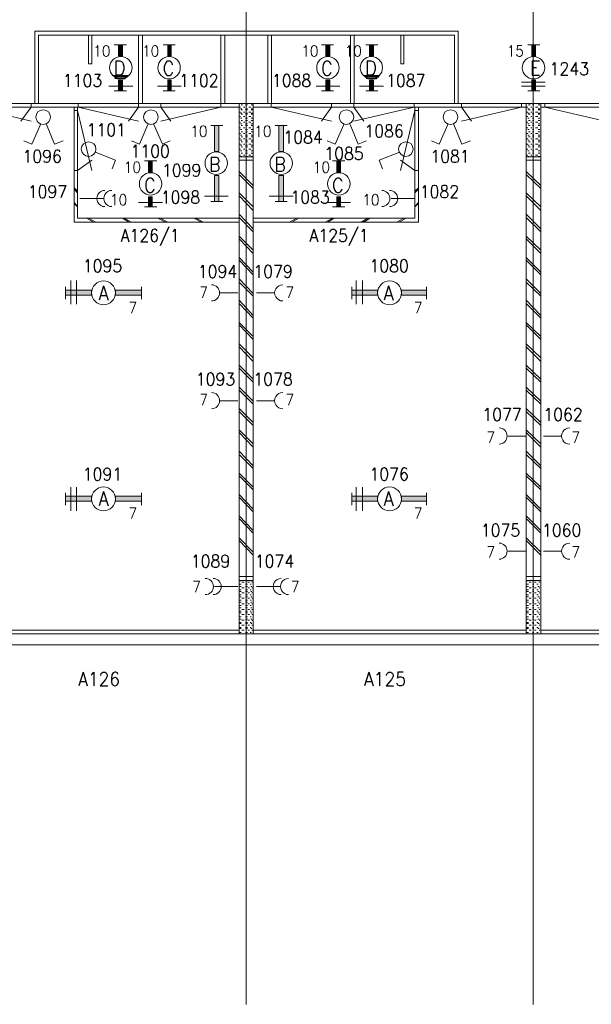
# Model space of a CAD drawing. Header units: metres. Extents: x -120 to -9, y 63 to 139.
# Tile 14 of 44: x -75 to -67, y 94 to 107. Entities that reach past the tile are written whole.
import ezdxf
from ezdxf.enums import TextEntityAlignment as Align

# ---------------------------------------------------------------- set-up
doc = ezdxf.new("R2010")
doc.units = ezdxf.units.M
doc.header["$MEASUREMENT"] = 0
doc.layers.add('Level 1', color=1, linetype='Continuous', lineweight=0)
doc.styles.add('Style-STANDARD', font='STANDARD.shx')

# ---------------------------------------------------------------- blocks, each defined once
blk = doc.blocks.new('FCAD19')
at = {"layer": 'Level 1', "color": 1, "linetype": 'Continuous', "lineweight": 0}
blk.add_circle((0, 0), 1, dxfattribs=at)
blk = doc.blocks.new('FCAD20')
at = {"layer": 'Level 1', "color": 1, "linetype": 'Continuous', "lineweight": 0}
blk.add_circle((0, 0), 1, dxfattribs=at)
blk = doc.blocks.new('FCAD21')
at = {"layer": 'Level 1', "color": 1, "linetype": 'Continuous', "lineweight": 0}
blk.add_circle((0, 0), 1, dxfattribs=at)
blk = doc.blocks.new('FCAD22')
at = {"layer": 'Level 1', "color": 1, "linetype": 'Continuous', "lineweight": 0}
blk.add_circle((0, 0), 1, dxfattribs=at)

msp = doc.modelspace()

# ---------------------------------------------------------------- linework, layer by layer
at = {"layer": 'Level 1', "color": 11, "linetype": 'Continuous', "lineweight": 0}
for p, q in [((-71.784, 120.383), (-71.784, 93.672)), ((-67.788, 120.383), (-67.788, 93.672)), ((-113.636, 106.204), (-14.097, 106.204)), ((-113.636, 98.672), (-14.097, 98.672))]:
    msp.add_line(p, q, dxfattribs=at)
at = {"layer": 'Level 1', "color": 1, "linetype": 'Continuous', "lineweight": 0}
for p, q in [((-74.729, 106.204), (-74.729, 107.212)), ((-74.729, 107.212), (-68.835, 107.212)), ((-74.679, 106.204), (-74.679, 107.157)), ((-74.679, 107.157), (-68.886, 107.157)), ((-73.983, 107.157), (-73.983, 106.758)), ((-73.933, 106.758), (-73.933, 107.157)), ((-73.284, 106.204), (-73.284, 107.157)), ((-73.229, 106.204), (-73.229, 107.157)), ((-72.136, 106.204), (-72.136, 107.157)), ((-72.081, 106.204), (-72.081, 107.157)), ((-71.483, 106.204), (-71.483, 107.157)), ((-71.433, 106.204), (-71.433, 107.157)), ((-70.331, 106.204), (-70.331, 107.157)), ((-70.28, 106.204), (-70.28, 107.157)), ((-69.632, 106.758), (-69.632, 107.157)), ((-69.589, 107.157), (-69.589, 106.758)), ((-68.886, 106.204), (-68.886, 107.157)), ((-68.835, 106.204), (-68.835, 107.212)), ((-73.452, 107.024), (-73.624, 107.024)), ((-72.772, 107.024), (-72.94, 107.024)), ((-70.569, 107.024), (-70.737, 107.024)), ((-69.952, 107.024), (-70.12, 107.024)), ((-67.862, 107.024), (-67.698, 107.024)), ((-73.983, 106.758), (-73.933, 106.758)), ((-69.589, 106.758), (-69.632, 106.758)), ((-73.421, 106.594), (-73.651, 106.594)), ((-73.433, 106.587), (-73.632, 106.587)), ((-69.925, 106.594), (-70.151, 106.594)), ((-69.933, 106.587), (-70.132, 106.587)), ((-73.362, 106.446), (-73.698, 106.446)), ((-73.44, 106.571), (-73.624, 106.571)), ((-73.464, 106.555), (-73.612, 106.555)), ((-73.472, 106.547), (-73.581, 106.547)), ((-72.69, 106.446), (-73.018, 106.446)), ((-70.479, 106.446), (-70.811, 106.446)), ((-69.874, 106.446), (-70.206, 106.446)), ((-69.94, 106.571), (-70.12, 106.571)), ((-69.96, 106.555), (-70.112, 106.555)), ((-69.972, 106.547), (-70.089, 106.547)), ((-67.952, 106.501), (-67.62, 106.501)), ((-67.952, 106.446), (-67.62, 106.446)), ((-73.452, 106.383), (-73.624, 106.383)), ((-72.772, 106.383), (-72.94, 106.383)), ((-70.569, 106.383), (-70.737, 106.383)), ((-69.952, 106.383), (-70.12, 106.383)), ((-67.862, 106.383), (-67.698, 106.383)), ((-111.839, 106.204), (-23.928, 106.204)), ((-74.78, 106.212), (-74.78, 106.157)), ((-74.124, 106.212), (-74.124, 106.157)), ((-73.284, 106.212), (-73.284, 106.157)), ((-72.975, 106.212), (-72.975, 106.157)), ((-72.136, 106.212), (-72.136, 106.157)), ((-71.882, 98.829), (-71.882, 106.204)), ((-71.835, 106.188), (-71.854, 106.188)), ((-71.768, 106.188), (-71.796, 106.188)), ((-71.694, 106.188), (-71.714, 106.188)), ((-71.686, 98.829), (-71.686, 106.204)), ((-71.436, 106.212), (-71.436, 106.157)), ((-70.597, 106.212), (-70.597, 106.157)), ((-70.284, 106.212), (-70.284, 106.157)), ((-69.444, 106.212), (-69.444, 106.157)), ((-68.788, 106.212), (-68.788, 106.157)), ((-67.952, 106.212), (-67.952, 106.157)), ((-67.886, 98.829), (-67.886, 106.204)), ((-67.831, 106.188), (-67.854, 106.188)), ((-67.78, 106.188), (-67.8, 106.188)), ((-67.698, 106.188), (-67.718, 106.188)), ((-67.683, 98.829), (-67.683, 106.204)), ((-67.628, 106.212), (-67.628, 106.157)), ((-75.675, 106.157), (-71.882, 106.157)), ((-75.62, 106.157), (-74.78, 105.962)), ((-74.78, 106.157), (-74.921, 105.962)), ((-74.183, 106.11), (-74.136, 106.11)), ((-74.179, 104.555), (-74.179, 106.157)), ((-74.136, 104.61), (-74.136, 106.157)), ((-74.136, 106.11), (-73.936, 105.274)), ((-74.124, 106.157), (-73.284, 105.962)), ((-73.284, 106.157), (-73.425, 105.962)), ((-72.136, 106.157), (-72.975, 105.962)), ((-72.975, 106.157), (-72.835, 105.962)), ((-71.866, 106.157), (-71.878, 106.157)), ((-71.866, 106.087), (-71.878, 106.087)), ((-71.847, 106.133), (-71.866, 106.133)), ((-71.847, 106.071), (-71.866, 106.071)), ((-71.835, 106.118), (-71.854, 106.118)), ((-71.835, 106.055), (-71.854, 106.055)), ((-71.804, 106.157), (-71.823, 106.157)), ((-71.804, 106.087), (-71.823, 106.087)), ((-71.768, 106.133), (-71.796, 106.133)), ((-71.768, 106.118), (-71.796, 106.118)), ((-71.768, 106.071), (-71.796, 106.071)), ((-71.768, 106.055), (-71.796, 106.055)), ((-71.718, 106.157), (-71.749, 106.157)), ((-71.718, 106.087), (-71.749, 106.087)), ((-71.694, 106.133), (-71.714, 106.133)), ((-71.694, 106.118), (-71.714, 106.118)), ((-71.694, 106.071), (-71.714, 106.071)), ((-71.694, 106.055), (-71.714, 106.055)), ((-71.686, 106.157), (-67.886, 106.157)), ((-71.436, 106.157), (-70.597, 105.962)), ((-70.597, 106.157), (-70.737, 105.962)), ((-69.444, 106.157), (-70.284, 105.962)), ((-70.284, 106.157), (-70.147, 105.962)), ((-69.436, 106.11), (-69.636, 105.274)), ((-69.436, 104.61), (-69.436, 106.157)), ((-69.386, 106.11), (-69.436, 106.11)), ((-69.386, 104.555), (-69.386, 106.157)), ((-67.952, 106.157), (-68.788, 105.962)), ((-68.788, 106.157), (-68.647, 105.962)), ((-67.862, 106.157), (-67.878, 106.157)), ((-67.862, 106.087), (-67.878, 106.087)), ((-67.843, 106.133), (-67.862, 106.133)), ((-67.843, 106.071), (-67.862, 106.071)), ((-67.831, 106.118), (-67.854, 106.118)), ((-67.831, 106.055), (-67.854, 106.055)), ((-67.808, 106.157), (-67.823, 106.157)), ((-67.808, 106.087), (-67.823, 106.087)), ((-67.78, 106.133), (-67.8, 106.133)), ((-67.78, 106.118), (-67.8, 106.118)), ((-67.78, 106.071), (-67.8, 106.071)), ((-67.78, 106.055), (-67.8, 106.055)), ((-67.725, 106.157), (-67.757, 106.157)), ((-67.725, 106.087), (-67.757, 106.087)), ((-67.698, 106.133), (-67.718, 106.133)), ((-67.698, 106.118), (-67.718, 106.118)), ((-67.698, 106.071), (-67.718, 106.071)), ((-67.698, 106.055), (-67.718, 106.055)), ((-67.683, 106.157), (-63.893, 106.157)), ((-67.628, 106.157), (-66.784, 105.962)), ((-74.651, 105.915), (-74.768, 105.641)), ((-74.565, 105.915), (-74.452, 105.641)), ((-73.155, 105.915), (-73.272, 105.641)), ((-73.069, 105.915), (-72.952, 105.641)), ((-72.276, 105.899), (-72.112, 105.899)), ((-71.866, 106.024), (-71.878, 106.024)), ((-71.866, 105.946), (-71.878, 105.946)), ((-71.847, 106.001), (-71.866, 106.001)), ((-71.847, 105.922), (-71.866, 105.922)), ((-71.835, 105.969), (-71.854, 105.969)), ((-71.835, 105.899), (-71.854, 105.899)), ((-71.804, 106.024), (-71.823, 106.024)), ((-71.804, 105.946), (-71.823, 105.946)), ((-71.768, 106.001), (-71.796, 106.001)), ((-71.768, 105.969), (-71.796, 105.969)), ((-71.768, 105.922), (-71.796, 105.922)), ((-71.768, 105.899), (-71.796, 105.899)), ((-71.718, 106.024), (-71.749, 106.024)), ((-71.718, 105.946), (-71.749, 105.946)), ((-71.694, 106.001), (-71.714, 106.001)), ((-71.694, 105.969), (-71.714, 105.969)), ((-71.694, 105.922), (-71.714, 105.922)), ((-71.694, 105.899), (-71.714, 105.899)), ((-71.382, 105.899), (-71.214, 105.899)), ((-70.425, 105.915), (-70.546, 105.641)), ((-70.339, 105.915), (-70.225, 105.641)), ((-68.975, 105.915), (-69.097, 105.641)), ((-68.893, 105.915), (-68.78, 105.641)), ((-67.862, 106.024), (-67.878, 106.024)), ((-67.862, 105.946), (-67.878, 105.946)), ((-67.843, 106.001), (-67.862, 106.001)), ((-67.843, 105.922), (-67.862, 105.922)), ((-67.831, 105.969), (-67.854, 105.969)), ((-67.831, 105.899), (-67.854, 105.899)), ((-67.808, 106.024), (-67.823, 106.024)), ((-67.808, 105.946), (-67.823, 105.946)), ((-67.78, 106.001), (-67.8, 106.001)), ((-67.78, 105.969), (-67.8, 105.969)), ((-67.78, 105.922), (-67.8, 105.922)), ((-67.78, 105.899), (-67.8, 105.899)), ((-67.725, 106.024), (-67.757, 106.024)), ((-67.725, 105.946), (-67.757, 105.946)), ((-67.698, 106.001), (-67.718, 106.001)), ((-67.698, 105.969), (-67.718, 105.969)), ((-67.698, 105.922), (-67.718, 105.922)), ((-67.698, 105.899), (-67.718, 105.899)), ((-71.866, 105.868), (-71.878, 105.868)), ((-71.866, 105.79), (-71.878, 105.79)), ((-71.847, 105.844), (-71.866, 105.844)), ((-71.847, 105.766), (-71.866, 105.766)), ((-71.835, 105.813), (-71.854, 105.813)), ((-71.804, 105.868), (-71.823, 105.868)), ((-71.804, 105.79), (-71.823, 105.79)), ((-71.768, 105.844), (-71.796, 105.844)), ((-71.768, 105.813), (-71.796, 105.813)), ((-71.768, 105.766), (-71.796, 105.766)), ((-71.718, 105.868), (-71.749, 105.868)), ((-71.718, 105.79), (-71.749, 105.79)), ((-71.694, 105.844), (-71.714, 105.844)), ((-71.694, 105.813), (-71.714, 105.813)), ((-71.694, 105.766), (-71.714, 105.766)), ((-67.862, 105.868), (-67.878, 105.868)), ((-67.862, 105.79), (-67.878, 105.79)), ((-67.843, 105.844), (-67.862, 105.844)), ((-67.843, 105.766), (-67.862, 105.766)), ((-67.831, 105.813), (-67.854, 105.813)), ((-67.808, 105.868), (-67.823, 105.868)), ((-67.808, 105.79), (-67.823, 105.79)), ((-67.78, 105.844), (-67.8, 105.844)), ((-67.78, 105.813), (-67.8, 105.813)), ((-67.78, 105.766), (-67.8, 105.766)), ((-67.725, 105.868), (-67.757, 105.868)), ((-67.725, 105.79), (-67.757, 105.79)), ((-67.698, 105.844), (-67.718, 105.844)), ((-67.698, 105.813), (-67.718, 105.813)), ((-67.698, 105.766), (-67.718, 105.766)), ((-74.768, 105.641), (-74.882, 105.688)), ((-74.452, 105.641), (-74.335, 105.688)), ((-73.272, 105.641), (-73.382, 105.688)), ((-72.952, 105.641), (-72.843, 105.688)), ((-71.866, 105.712), (-71.878, 105.712)), ((-71.866, 105.641), (-71.878, 105.641)), ((-71.847, 105.696), (-71.866, 105.696)), ((-71.847, 105.626), (-71.866, 105.626)), ((-71.835, 105.743), (-71.854, 105.743)), ((-71.835, 105.672), (-71.854, 105.672)), ((-71.804, 105.712), (-71.823, 105.712)), ((-71.804, 105.641), (-71.823, 105.641)), ((-71.768, 105.743), (-71.796, 105.743)), ((-71.768, 105.696), (-71.796, 105.696)), ((-71.768, 105.672), (-71.796, 105.672)), ((-71.768, 105.626), (-71.796, 105.626)), ((-71.718, 105.712), (-71.749, 105.712)), ((-71.718, 105.641), (-71.749, 105.641)), ((-71.694, 105.743), (-71.714, 105.743)), ((-71.694, 105.696), (-71.714, 105.696)), ((-71.694, 105.672), (-71.714, 105.672)), ((-71.694, 105.626), (-71.714, 105.626)), ((-70.546, 105.641), (-70.655, 105.688)), ((-70.225, 105.641), (-70.108, 105.688)), ((-69.097, 105.641), (-69.206, 105.688)), ((-68.78, 105.641), (-68.663, 105.688)), ((-67.862, 105.712), (-67.878, 105.712)), ((-67.862, 105.641), (-67.878, 105.641)), ((-67.843, 105.696), (-67.862, 105.696)), ((-67.843, 105.626), (-67.862, 105.626)), ((-67.831, 105.743), (-67.854, 105.743)), ((-67.831, 105.672), (-67.854, 105.672)), ((-67.808, 105.712), (-67.823, 105.712)), ((-67.808, 105.641), (-67.823, 105.641)), ((-67.78, 105.743), (-67.8, 105.743)), ((-67.78, 105.696), (-67.8, 105.696)), ((-67.78, 105.672), (-67.8, 105.672)), ((-67.78, 105.626), (-67.8, 105.626)), ((-67.725, 105.712), (-67.757, 105.712)), ((-67.725, 105.641), (-67.757, 105.641)), ((-67.698, 105.743), (-67.718, 105.743)), ((-67.698, 105.696), (-67.718, 105.696)), ((-67.698, 105.672), (-67.718, 105.672)), ((-67.698, 105.626), (-67.718, 105.626)), ((-73.874, 105.524), (-73.604, 105.415)), ((-71.866, 105.571), (-71.878, 105.571)), ((-71.866, 105.485), (-71.878, 105.485)), ((-71.847, 105.547), (-71.866, 105.547)), ((-71.835, 105.602), (-71.854, 105.602)), ((-71.835, 105.516), (-71.854, 105.516)), ((-71.804, 105.571), (-71.823, 105.571)), ((-71.804, 105.485), (-71.823, 105.485)), ((-71.768, 105.602), (-71.796, 105.602)), ((-71.768, 105.547), (-71.796, 105.547)), ((-71.768, 105.516), (-71.796, 105.516)), ((-71.718, 105.571), (-71.749, 105.571)), ((-71.718, 105.485), (-71.749, 105.485)), ((-71.694, 105.602), (-71.714, 105.602)), ((-71.694, 105.547), (-71.714, 105.547)), ((-71.694, 105.516), (-71.714, 105.516)), ((-69.659, 105.524), (-69.933, 105.415)), ((-67.862, 105.571), (-67.878, 105.571)), ((-67.862, 105.485), (-67.878, 105.485)), ((-67.843, 105.547), (-67.862, 105.547)), ((-67.831, 105.602), (-67.854, 105.602)), ((-67.831, 105.516), (-67.854, 105.516)), ((-67.808, 105.571), (-67.823, 105.571)), ((-67.808, 105.485), (-67.823, 105.485)), ((-67.78, 105.602), (-67.8, 105.602)), ((-67.78, 105.547), (-67.8, 105.547)), ((-67.78, 105.516), (-67.8, 105.516)), ((-67.725, 105.571), (-67.757, 105.571)), ((-67.725, 105.485), (-67.757, 105.485)), ((-67.698, 105.602), (-67.718, 105.602)), ((-67.698, 105.547), (-67.718, 105.547)), ((-67.698, 105.516), (-67.718, 105.516)), ((-74.136, 105.274), (-73.936, 105.415)), ((-73.604, 105.415), (-73.651, 105.297)), ((-73.03, 105.407), (-73.202, 105.407)), ((-71.686, 105.462), (-71.882, 105.462)), ((-71.686, 105.415), (-71.882, 105.415)), ((-71.847, 105.469), (-71.866, 105.469)), ((-71.768, 105.469), (-71.796, 105.469)), ((-71.694, 105.469), (-71.714, 105.469)), ((-70.413, 105.407), (-70.581, 105.407)), ((-69.933, 105.415), (-69.889, 105.297)), ((-69.436, 105.274), (-69.636, 105.415)), ((-67.683, 105.462), (-67.886, 105.462)), ((-67.683, 105.415), (-67.886, 105.415)), ((-67.843, 105.469), (-67.862, 105.469)), ((-67.78, 105.469), (-67.8, 105.469)), ((-67.698, 105.469), (-67.718, 105.469)), ((-74.183, 105.274), (-74.136, 105.274)), ((-71.686, 105.063), (-71.882, 105.258)), ((-71.686, 105.024), (-71.882, 105.219)), ((-69.386, 105.274), (-69.436, 105.274)), ((-67.683, 105.063), (-67.886, 105.258)), ((-67.683, 105.024), (-67.886, 105.219)), ((-74.136, 104.985), (-74.179, 105.032)), ((-74.136, 104.962), (-74.179, 105.016)), ((-71.686, 104.766), (-71.882, 104.962)), ((-69.436, 104.985), (-69.386, 105.032)), ((-69.436, 104.962), (-69.386, 105.016)), ((-67.683, 104.766), (-67.886, 104.962)), ((-74.136, 104.774), (-74.179, 104.829)), ((-74.136, 104.766), (-74.179, 104.813)), ((-73.776, 104.883), (-74.1, 104.883)), ((-72.948, 104.829), (-73.284, 104.829)), ((-72.034, 104.915), (-72.366, 104.915)), ((-72.276, 104.844), (-72.112, 104.844)), ((-71.686, 104.719), (-71.882, 104.922)), ((-71.132, 104.915), (-71.464, 104.915)), ((-71.382, 104.844), (-71.214, 104.844)), ((-70.331, 104.829), (-70.663, 104.829)), ((-69.768, 104.883), (-69.444, 104.883)), ((-69.436, 104.774), (-69.386, 104.829)), ((-69.436, 104.766), (-69.386, 104.813)), ((-67.683, 104.719), (-67.886, 104.922)), ((-73.03, 104.766), (-73.202, 104.766)), ((-71.686, 104.462), (-71.882, 104.665)), ((-70.413, 104.766), (-70.581, 104.766)), ((-67.683, 104.462), (-67.886, 104.665)), ((-71.882, 104.555), (-74.179, 104.555)), ((-71.882, 104.61), (-74.136, 104.61)), ((-73.913, 104.555), (-74.007, 104.61)), ((-73.878, 104.555), (-73.983, 104.61)), ((-73.413, 104.555), (-73.507, 104.61)), ((-73.382, 104.555), (-73.483, 104.61)), ((-72.909, 104.555), (-73.014, 104.61)), ((-72.878, 104.555), (-72.983, 104.61)), ((-72.409, 104.555), (-72.514, 104.61)), ((-72.378, 104.555), (-72.487, 104.61)), ((-71.686, 104.422), (-71.882, 104.618)), ((-71.686, 104.61), (-69.436, 104.61)), ((-71.686, 104.555), (-69.386, 104.555)), ((-71.183, 104.555), (-71.081, 104.61)), ((-71.151, 104.555), (-71.054, 104.61)), ((-70.683, 104.555), (-70.581, 104.61)), ((-70.651, 104.555), (-70.558, 104.61)), ((-70.186, 104.555), (-70.089, 104.61)), ((-70.151, 104.555), (-70.058, 104.61)), ((-69.686, 104.555), (-69.589, 104.61)), ((-69.655, 104.555), (-69.558, 104.61)), ((-67.683, 104.422), (-67.886, 104.618)), ((-71.686, 104.165), (-71.882, 104.36)), ((-71.686, 104.118), (-71.882, 104.321)), ((-67.683, 104.165), (-67.886, 104.36)), ((-67.683, 104.118), (-67.886, 104.321)), ((-71.686, 103.86), (-71.882, 104.063)), ((-71.686, 103.821), (-71.882, 104.024)), ((-67.683, 103.86), (-67.886, 104.063)), ((-67.683, 103.821), (-67.886, 104.024)), ((-74.225, 103.415), (-74.225, 103.743)), ((-74.147, 103.415), (-74.147, 103.743)), ((-71.686, 103.563), (-71.882, 103.766)), ((-71.686, 103.524), (-71.882, 103.719)), ((-70.253, 103.415), (-70.253, 103.743)), ((-70.167, 103.415), (-70.167, 103.743)), ((-67.683, 103.563), (-67.886, 103.766)), ((-67.683, 103.524), (-67.886, 103.719)), ((-74.3, 103.657), (-74.3, 103.485)), ((-73.245, 103.657), (-73.245, 103.485)), ((-71.901, 103.571), (-72.151, 103.571)), ((-71.643, 103.571), (-71.393, 103.571)), ((-70.315, 103.657), (-70.315, 103.485)), ((-69.272, 103.657), (-69.272, 103.485)), ((-71.686, 103.258), (-71.882, 103.469)), ((-67.683, 103.258), (-67.886, 103.469)), ((-71.686, 103.219), (-71.882, 103.422)), ((-67.683, 103.219), (-67.886, 103.422)), ((-71.686, 102.962), (-71.882, 103.157)), ((-67.683, 102.962), (-67.886, 103.157)), ((-71.686, 102.922), (-71.882, 103.126)), ((-67.683, 102.922), (-67.886, 103.126)), ((-71.686, 102.665), (-71.882, 102.86)), ((-71.686, 102.618), (-71.882, 102.821)), ((-67.683, 102.665), (-67.886, 102.86)), ((-67.683, 102.618), (-67.886, 102.821)), ((-71.686, 102.368), (-71.882, 102.563)), ((-71.686, 102.329), (-71.882, 102.524)), ((-67.683, 102.368), (-67.886, 102.563)), ((-67.683, 102.329), (-67.886, 102.524)), ((-71.686, 102.063), (-71.882, 102.258)), ((-71.686, 102.024), (-71.882, 102.219)), ((-67.683, 102.063), (-67.886, 102.258)), ((-67.683, 102.024), (-67.886, 102.219)), ((-71.901, 102.071), (-72.151, 102.071)), ((-71.643, 102.071), (-71.393, 102.071)), ((-71.686, 101.766), (-71.882, 101.962)), ((-71.686, 101.727), (-71.882, 101.922)), ((-67.683, 101.766), (-67.886, 101.962)), ((-67.683, 101.727), (-67.886, 101.922)), ((-71.686, 101.469), (-71.882, 101.665)), ((-67.683, 101.469), (-67.886, 101.665)), ((-71.686, 101.422), (-71.882, 101.626)), ((-67.897, 101.579), (-68.139, 101.579)), ((-67.683, 101.422), (-67.886, 101.626)), ((-67.647, 101.579), (-67.401, 101.579)), ((-71.686, 101.165), (-71.882, 101.368)), ((-71.686, 101.126), (-71.882, 101.321)), ((-67.683, 101.165), (-67.886, 101.368)), ((-67.683, 101.126), (-67.886, 101.321)), ((-71.686, 100.868), (-71.882, 101.063)), ((-71.686, 100.829), (-71.882, 101.024)), ((-67.683, 100.868), (-67.886, 101.063)), ((-67.683, 100.829), (-67.886, 101.024)), ((-74.225, 100.54), (-74.225, 100.868)), ((-74.147, 100.54), (-74.147, 100.868)), ((-70.253, 100.54), (-70.253, 100.868)), ((-70.167, 100.54), (-70.167, 100.868)), ((-74.3, 100.79), (-74.3, 100.618)), ((-73.245, 100.79), (-73.245, 100.618)), ((-71.686, 100.563), (-71.882, 100.766)), ((-71.686, 100.524), (-71.882, 100.727)), ((-70.315, 100.79), (-70.315, 100.618)), ((-69.272, 100.79), (-69.272, 100.618)), ((-67.683, 100.563), (-67.886, 100.766)), ((-67.683, 100.524), (-67.886, 100.727)), ((-71.686, 100.266), (-71.882, 100.469)), ((-71.686, 100.227), (-71.882, 100.43)), ((-67.683, 100.266), (-67.886, 100.469)), ((-67.683, 100.227), (-67.886, 100.43)), ((-71.686, 99.962), (-71.882, 100.165)), ((-67.683, 99.962), (-67.886, 100.165)), ((-71.686, 99.922), (-71.882, 100.126)), ((-67.683, 99.922), (-67.886, 100.126)), ((-67.897, 99.977), (-68.139, 99.977)), ((-67.647, 99.977), (-67.401, 99.977)), ((-71.882, 99.626), (-71.686, 99.626)), ((-67.886, 99.626), (-67.683, 99.626)), ((-72.225, 99.485), (-71.901, 99.485)), ((-71.882, 99.571), (-71.686, 99.571)), ((-71.878, 99.563), (-71.854, 99.563)), ((-71.878, 99.516), (-71.854, 99.516)), ((-71.878, 99.485), (-71.854, 99.485)), ((-71.847, 99.547), (-71.815, 99.547)), ((-71.847, 99.469), (-71.815, 99.469)), ((-71.796, 99.563), (-71.768, 99.563)), ((-71.796, 99.516), (-71.768, 99.516)), ((-71.796, 99.485), (-71.768, 99.485)), ((-71.761, 99.547), (-71.737, 99.547)), ((-71.761, 99.469), (-71.737, 99.469)), ((-71.729, 99.516), (-71.714, 99.516)), ((-71.718, 99.563), (-71.706, 99.563)), ((-71.718, 99.485), (-71.706, 99.485)), ((-71.706, 99.547), (-71.694, 99.547)), ((-71.706, 99.469), (-71.694, 99.469)), ((-71.315, 99.485), (-71.643, 99.485)), ((-67.886, 99.571), (-67.683, 99.571)), ((-67.878, 99.563), (-67.854, 99.563)), ((-67.878, 99.516), (-67.854, 99.516)), ((-67.878, 99.485), (-67.854, 99.485)), ((-67.843, 99.547), (-67.815, 99.547)), ((-67.843, 99.469), (-67.815, 99.469)), ((-67.8, 99.563), (-67.78, 99.563)), ((-67.8, 99.516), (-67.78, 99.516)), ((-67.8, 99.485), (-67.78, 99.485)), ((-67.768, 99.547), (-67.749, 99.547)), ((-67.768, 99.469), (-67.749, 99.469)), ((-67.737, 99.516), (-67.718, 99.516)), ((-67.725, 99.563), (-67.706, 99.563)), ((-67.725, 99.485), (-67.706, 99.485)), ((-67.706, 99.547), (-67.698, 99.547)), ((-67.706, 99.469), (-67.698, 99.469)), ((-71.878, 99.438), (-71.854, 99.438)), ((-71.878, 99.415), (-71.854, 99.415)), ((-71.878, 99.368), (-71.854, 99.368)), ((-71.878, 99.344), (-71.854, 99.344)), ((-71.847, 99.399), (-71.815, 99.399)), ((-71.847, 99.321), (-71.815, 99.321)), ((-71.796, 99.438), (-71.768, 99.438)), ((-71.796, 99.415), (-71.768, 99.415)), ((-71.796, 99.368), (-71.768, 99.368)), ((-71.796, 99.344), (-71.768, 99.344)), ((-71.761, 99.399), (-71.737, 99.399)), ((-71.761, 99.321), (-71.737, 99.321)), ((-71.729, 99.438), (-71.714, 99.438)), ((-71.729, 99.368), (-71.714, 99.368)), ((-71.718, 99.415), (-71.706, 99.415)), ((-71.718, 99.344), (-71.706, 99.344)), ((-71.706, 99.399), (-71.694, 99.399)), ((-71.706, 99.321), (-71.694, 99.321)), ((-67.878, 99.438), (-67.854, 99.438)), ((-67.878, 99.415), (-67.854, 99.415)), ((-67.878, 99.368), (-67.854, 99.368)), ((-67.878, 99.344), (-67.854, 99.344)), ((-67.843, 99.399), (-67.815, 99.399)), ((-67.843, 99.321), (-67.815, 99.321)), ((-67.8, 99.438), (-67.78, 99.438)), ((-67.8, 99.415), (-67.78, 99.415)), ((-67.8, 99.368), (-67.78, 99.368)), ((-67.8, 99.344), (-67.78, 99.344)), ((-67.768, 99.399), (-67.749, 99.399)), ((-67.768, 99.321), (-67.749, 99.321)), ((-67.737, 99.438), (-67.718, 99.438)), ((-67.737, 99.368), (-67.718, 99.368)), ((-67.725, 99.415), (-67.706, 99.415)), ((-67.725, 99.344), (-67.706, 99.344)), ((-67.706, 99.399), (-67.698, 99.399)), ((-67.706, 99.321), (-67.698, 99.321)), ((-71.878, 99.297), (-71.854, 99.297)), ((-71.878, 99.266), (-71.854, 99.266)), ((-71.878, 99.219), (-71.854, 99.219)), ((-71.878, 99.188), (-71.854, 99.188)), ((-71.847, 99.243), (-71.815, 99.243)), ((-71.796, 99.297), (-71.768, 99.297)), ((-71.796, 99.266), (-71.768, 99.266)), ((-71.796, 99.219), (-71.768, 99.219)), ((-71.796, 99.188), (-71.768, 99.188)), ((-71.761, 99.243), (-71.737, 99.243)), ((-71.729, 99.297), (-71.714, 99.297)), ((-71.729, 99.219), (-71.714, 99.219)), ((-71.718, 99.266), (-71.706, 99.266)), ((-71.718, 99.188), (-71.706, 99.188)), ((-71.706, 99.243), (-71.694, 99.243)), ((-67.878, 99.297), (-67.854, 99.297)), ((-67.878, 99.266), (-67.854, 99.266)), ((-67.878, 99.219), (-67.854, 99.219)), ((-67.878, 99.188), (-67.854, 99.188)), ((-67.843, 99.243), (-67.815, 99.243)), ((-67.8, 99.297), (-67.78, 99.297)), ((-67.8, 99.266), (-67.78, 99.266)), ((-67.8, 99.219), (-67.78, 99.219)), ((-67.8, 99.188), (-67.78, 99.188)), ((-67.768, 99.243), (-67.749, 99.243)), ((-67.737, 99.297), (-67.718, 99.297)), ((-67.737, 99.219), (-67.718, 99.219)), ((-67.725, 99.266), (-67.706, 99.266)), ((-67.725, 99.188), (-67.706, 99.188)), ((-67.706, 99.243), (-67.698, 99.243)), ((-71.878, 99.141), (-71.854, 99.141)), ((-71.878, 99.118), (-71.854, 99.118)), ((-71.878, 99.063), (-71.854, 99.063)), ((-71.847, 99.165), (-71.815, 99.165)), ((-71.847, 99.094), (-71.815, 99.094)), ((-71.796, 99.141), (-71.768, 99.141)), ((-71.796, 99.118), (-71.768, 99.118)), ((-71.796, 99.063), (-71.768, 99.063)), ((-71.761, 99.165), (-71.737, 99.165)), ((-71.761, 99.094), (-71.737, 99.094)), ((-71.729, 99.141), (-71.714, 99.141)), ((-71.729, 99.063), (-71.714, 99.063)), ((-71.718, 99.118), (-71.706, 99.118)), ((-71.706, 99.165), (-71.694, 99.165)), ((-71.706, 99.094), (-71.694, 99.094)), ((-67.878, 99.141), (-67.854, 99.141)), ((-67.878, 99.118), (-67.854, 99.118)), ((-67.878, 99.063), (-67.854, 99.063)), ((-67.843, 99.165), (-67.815, 99.165)), ((-67.843, 99.094), (-67.815, 99.094)), ((-67.8, 99.141), (-67.78, 99.141)), ((-67.8, 99.118), (-67.78, 99.118)), ((-67.8, 99.063), (-67.78, 99.063)), ((-67.768, 99.165), (-67.749, 99.165)), ((-67.768, 99.094), (-67.749, 99.094)), ((-67.737, 99.141), (-67.718, 99.141)), ((-67.737, 99.063), (-67.718, 99.063)), ((-67.725, 99.118), (-67.706, 99.118)), ((-67.706, 99.165), (-67.698, 99.165)), ((-67.706, 99.094), (-67.698, 99.094)), ((-71.878, 99.032), (-71.854, 99.032)), ((-71.878, 98.985), (-71.854, 98.985)), ((-71.878, 98.969), (-71.854, 98.969)), ((-71.878, 98.915), (-71.854, 98.915)), ((-71.847, 99.016), (-71.815, 99.016)), ((-71.847, 98.946), (-71.815, 98.946)), ((-71.796, 99.032), (-71.768, 99.032)), ((-71.796, 98.985), (-71.768, 98.985)), ((-71.796, 98.969), (-71.768, 98.969)), ((-71.796, 98.915), (-71.768, 98.915)), ((-71.761, 99.016), (-71.737, 99.016)), ((-71.761, 98.946), (-71.737, 98.946)), ((-71.729, 98.985), (-71.714, 98.985)), ((-71.729, 98.915), (-71.714, 98.915)), ((-71.718, 99.032), (-71.706, 99.032)), ((-71.718, 98.969), (-71.706, 98.969)), ((-71.706, 99.016), (-71.694, 99.016)), ((-71.706, 98.946), (-71.694, 98.946)), ((-67.878, 99.032), (-67.854, 99.032)), ((-67.878, 98.985), (-67.854, 98.985)), ((-67.878, 98.969), (-67.854, 98.969)), ((-67.878, 98.915), (-67.854, 98.915)), ((-67.843, 99.016), (-67.815, 99.016)), ((-67.843, 98.946), (-67.815, 98.946)), ((-67.8, 99.032), (-67.78, 99.032)), ((-67.8, 98.985), (-67.78, 98.985)), ((-67.8, 98.969), (-67.78, 98.969)), ((-67.8, 98.915), (-67.78, 98.915)), ((-67.768, 99.016), (-67.749, 99.016)), ((-67.768, 98.946), (-67.749, 98.946)), ((-67.737, 98.985), (-67.718, 98.985)), ((-67.737, 98.915), (-67.718, 98.915)), ((-67.725, 99.032), (-67.706, 99.032)), ((-67.725, 98.969), (-67.706, 98.969)), ((-67.706, 99.016), (-67.698, 99.016)), ((-67.706, 98.946), (-67.698, 98.946)), ((-107.839, 98.829), (-51.698, 98.829)), ((-75.675, 98.876), (-71.882, 98.876)), ((-71.878, 98.899), (-71.854, 98.899)), ((-71.878, 98.844), (-71.854, 98.844)), ((-71.847, 98.876), (-71.815, 98.876)), ((-71.796, 98.899), (-71.768, 98.899)), ((-71.796, 98.844), (-71.768, 98.844)), ((-71.761, 98.876), (-71.737, 98.876)), ((-71.729, 98.844), (-71.714, 98.844)), ((-71.718, 98.899), (-71.706, 98.899)), ((-71.706, 98.876), (-71.694, 98.876)), ((-71.686, 98.876), (-67.886, 98.876)), ((-67.878, 98.899), (-67.854, 98.899)), ((-67.878, 98.844), (-67.854, 98.844)), ((-67.843, 98.876), (-67.815, 98.876)), ((-67.8, 98.899), (-67.78, 98.899)), ((-67.8, 98.844), (-67.78, 98.844)), ((-67.768, 98.876), (-67.749, 98.876)), ((-67.737, 98.844), (-67.718, 98.844)), ((-67.725, 98.899), (-67.706, 98.899)), ((-67.706, 98.876), (-67.698, 98.876)), ((-67.683, 98.876), (-63.893, 98.876)), ((-107.987, 98.672), (-51.554, 98.672))]:
    msp.add_line(p, q, dxfattribs=at)
for centre, radius in [((-73.53, 106.704), 0.156), ((-72.858, 106.704), 0.156), ((-70.647, 106.704), 0.156), ((-70.042, 106.704), 0.156), ((-67.784, 106.704), 0.156), ((-74.612, 106.016), 0.102), ((-73.112, 106.016), 0.102), ((-70.389, 106.016), 0.102), ((-68.94, 106.016), 0.102), ((-73.979, 105.571), 0.102), ((-69.561, 105.571), 0.102), ((-72.202, 105.376), 0.156), ((-71.296, 105.376), 0.156), ((-73.116, 105.087), 0.156), ((-70.495, 105.087), 0.156)]:
    msp.add_circle(centre, radius, dxfattribs=at)
for centre, start, end in [((-73.753, 104.884), 90, 270.0002), ((-73.655, 104.884), 90, 270.0002), ((-69.897, 104.884), 270.0001, 90), ((-69.788, 104.884), 270.0001, 90), ((-72.268, 103.571), 270.0001, 90), ((-71.276, 103.571), 90, 270.0001), ((-72.268, 102.071), 270.0001, 90), ((-71.276, 102.071), 90, 270.0001), ((-68.264, 101.579), 270.0001, 90), ((-67.28, 101.579), 90, 270.0001), ((-68.264, 99.977), 270.0001, 90), ((-67.28, 99.977), 90, 270.0001), ((-72.354, 99.485), 270.0001, 90), ((-72.245, 99.485), 270.0001, 90), ((-71.296, 99.485), 90, 270.0002), ((-71.194, 99.485), 90, 270.0002)]:
    msp.add_arc(centre, 0.113, start, end, dxfattribs=at)
at = {"layer": 'Level 1', "color": 1, "linetype": 'Continuous', "lineweight": 0, "extrusion": (0, 0, -1)}
for points in [[(73.561, 106.868), (73.507, 106.868), (73.561, 107.024), (73.507, 107.024)], [(72.878, 106.868), (72.831, 106.868), (72.878, 107.024), (72.831, 107.024)], [(70.675, 106.868), (70.62, 106.868), (70.675, 107.024), (70.62, 107.024)], [(70.069, 106.868), (70.014, 106.868), (70.069, 107.024), (70.014, 107.024)], [(73.561, 106.383), (73.507, 106.383), (73.561, 106.532), (73.507, 106.532)], [(72.878, 106.383), (72.831, 106.383), (72.878, 106.532), (72.831, 106.532)], [(70.675, 106.383), (70.62, 106.383), (70.675, 106.532), (70.62, 106.532)], [(70.069, 106.383), (70.014, 106.383), (70.069, 106.532), (70.014, 106.532)], [(72.225, 105.54), (72.225, 105.899), (72.167, 105.54), (72.167, 105.899)], [(71.331, 105.54), (71.331, 105.899), (71.264, 105.54), (71.264, 105.899)], [(73.143, 105.251), (73.093, 105.251), (73.143, 105.407), (73.093, 105.407)], [(70.522, 105.251), (70.472, 105.251), (70.522, 105.407), (70.472, 105.407)], [(73.143, 104.766), (73.093, 104.766), (73.143, 104.907), (73.093, 104.907)], [(70.522, 104.766), (70.472, 104.766), (70.522, 104.907), (70.472, 104.907)], [(73.604, 103.61), (73.245, 103.61), (73.604, 103.54), (73.245, 103.54)], [(69.624, 103.61), (69.272, 103.61), (69.624, 103.54), (69.272, 103.54)], [(73.604, 100.743), (73.245, 100.743), (73.604, 100.672), (73.245, 100.672)], [(69.624, 100.743), (69.272, 100.743), (69.624, 100.672), (69.272, 100.672)]]:
    msp.add_solid(points, dxfattribs=at)
at = {"layer": 'Level 1', "color": 1, "linetype": 'Continuous', "lineweight": 0}
for points in [[(-67.757, 106.868), (-67.808, 106.868), (-67.757, 107.024), (-67.808, 107.024)], [(-67.757, 106.383), (-67.808, 106.383), (-67.757, 106.532), (-67.808, 106.532)], [(-72.167, 105.204), (-72.167, 104.844), (-72.225, 105.204), (-72.225, 104.844)], [(-71.264, 105.204), (-71.264, 104.844), (-71.331, 105.204), (-71.331, 104.844)], [(-73.94, 103.54), (-74.3, 103.54), (-73.94, 103.61), (-74.3, 103.61)], [(-69.956, 103.54), (-70.315, 103.54), (-69.956, 103.61), (-70.315, 103.61)], [(-73.94, 100.672), (-74.3, 100.672), (-73.94, 100.743), (-74.3, 100.743)], [(-69.956, 100.672), (-70.315, 100.672), (-69.956, 100.743), (-70.315, 100.743)]]:
    msp.add_solid(points, dxfattribs=at)
for points in [[(-73.561, 106.868), (-73.507, 106.868), (-73.507, 107.024), (-73.561, 107.024)], [(-72.878, 106.868), (-72.831, 106.868), (-72.831, 107.024), (-72.878, 107.024)], [(-70.675, 106.868), (-70.62, 106.868), (-70.62, 107.024), (-70.675, 107.024)], [(-70.069, 106.868), (-70.014, 106.868), (-70.014, 107.024), (-70.069, 107.024)], [(-67.757, 106.868), (-67.808, 106.868), (-67.808, 107.024), (-67.757, 107.024)], [(-73.561, 106.383), (-73.507, 106.383), (-73.507, 106.532), (-73.561, 106.532)], [(-72.878, 106.383), (-72.831, 106.383), (-72.831, 106.532), (-72.878, 106.532)], [(-70.675, 106.383), (-70.62, 106.383), (-70.62, 106.532), (-70.675, 106.532)], [(-70.069, 106.383), (-70.014, 106.383), (-70.014, 106.532), (-70.069, 106.532)], [(-67.757, 106.383), (-67.808, 106.383), (-67.808, 106.532), (-67.757, 106.532)], [(-72.225, 105.54), (-72.225, 105.899), (-72.167, 105.899), (-72.167, 105.54)], [(-71.331, 105.54), (-71.331, 105.899), (-71.264, 105.899), (-71.264, 105.54)], [(-73.143, 105.251), (-73.093, 105.251), (-73.093, 105.407), (-73.143, 105.407)], [(-70.522, 105.251), (-70.472, 105.251), (-70.472, 105.407), (-70.522, 105.407)], [(-72.167, 105.204), (-72.167, 104.844), (-72.225, 104.844), (-72.225, 105.204)], [(-71.264, 105.204), (-71.264, 104.844), (-71.331, 104.844), (-71.331, 105.204)], [(-73.143, 104.766), (-73.093, 104.766), (-73.093, 104.907), (-73.143, 104.907)], [(-70.522, 104.766), (-70.472, 104.766), (-70.472, 104.907), (-70.522, 104.907)], [(-73.94, 103.54), (-74.3, 103.54), (-74.3, 103.61), (-73.94, 103.61)], [(-73.604, 103.61), (-73.245, 103.61), (-73.245, 103.54), (-73.604, 103.54)], [(-69.956, 103.54), (-70.315, 103.54), (-70.315, 103.61), (-69.956, 103.61)], [(-69.624, 103.61), (-69.272, 103.61), (-69.272, 103.54), (-69.624, 103.54)], [(-73.94, 100.672), (-74.3, 100.672), (-74.3, 100.743), (-73.94, 100.743)], [(-73.604, 100.743), (-73.245, 100.743), (-73.245, 100.672), (-73.604, 100.672)], [(-69.956, 100.672), (-70.315, 100.672), (-70.315, 100.743), (-69.956, 100.743)], [(-69.624, 100.743), (-69.272, 100.743), (-69.272, 100.672), (-69.624, 100.672)]]:
    msp.add_3dface(points, dxfattribs=at)

# ---------------------------------------------------------------- block references
at = {"layer": 'Level 1', "color": 1, "linetype": 'Continuous', "lineweight": 0, "xscale": 0.1663, "yscale": 0.1663}
for name, p in [('FCAD19', (-73.772, 103.571)), ('FCAD20', (-69.788, 103.571)), ('FCAD21', (-73.772, 100.704)), ('FCAD22', (-69.788, 100.704))]:
    msp.add_blockref(name, p, dxfattribs=at)

# ---------------------------------------------------------------- texts
at = {"layer": 'Level 1', "color": 1, "linetype": 'Continuous', "lineweight": 0, "style": 'Style-STANDARD'}
for s, height, p in [('10', 0.1523, (-73.795, 106.86)), ('10', 0.1523, (-73.115, 106.86)), ('10', 0.1523, (-70.897, 106.86)), ('10', 0.1523, (-70.295, 106.86)), ('15', 0.1523, (-68.037, 106.86)), ('1243', 0.1757, (-67.286, 106.602)), ('1103', 0.1757, (-74.064, 106.438)), ('1102', 0.1757, (-72.443, 106.438)), ('1088', 0.1757, (-71.153, 106.438)), ('1087', 0.1757, (-69.563, 106.438)), ('1101', 0.1757, (-73.733, 105.751)), ('10', 0.1523, (-72.444, 105.743)), ('10', 0.1523, (-71.553, 105.743)), ('1086', 0.1757, (-69.865, 105.735)), ('1084', 0.1757, (-70.993, 105.649)), ('1100', 0.1757, (-73.122, 105.454)), ('1096', 0.1757, (-74.626, 105.383)), ('1085', 0.1757, (-70.423, 105.422)), ('1081', 0.1757, (-68.947, 105.383)), ('10', 0.1523, (-73.369, 105.243)), ('1099', 0.1757, (-72.684, 105.188)), ('10', 0.1523, (-70.737, 105.243)), ('1097', 0.1757, (-74.552, 104.891)), ('10', 0.1523, (-73.561, 104.79)), ('1098', 0.1757, (-72.7, 104.813)), ('1083', 0.1757, (-70.895, 104.813)), ('10', 0.1523, (-70.049, 104.79)), ('1082', 0.1757, (-69.094, 104.891)), ('A126/1', 0.1757, (-73.122, 104.282)), ('A125/1', 0.1757, (-70.492, 104.282)), ('1095', 0.1757, (-73.786, 103.86)), ('1080', 0.1757, (-69.794, 103.86)), ('1094', 0.1757, (-72.184, 103.782)), ('1079', 0.1757, (-71.411, 103.782)), ('7', 0.152, (-72.377, 103.501)), ('7', 0.152, (-71.178, 103.501)), ('7', 0.152, (-73.362, 103.29)), ('7', 0.152, (-69.389, 103.29)), ('1093', 0.1757, (-72.212, 102.282)), ('1078', 0.1757, (-71.411, 102.282)), ('7', 0.152, (-72.377, 102.008)), ('7', 0.152, (-71.178, 102.008)), ('1077', 0.1757, (-68.223, 101.79)), ('1062', 0.1757, (-67.373, 101.79)), ('7', 0.152, (-68.377, 101.485)), ('7', 0.152, (-67.194, 101.485)), ('1091', 0.1757, (-73.787, 100.962)), ('1076', 0.1757, (-69.794, 100.962)), ('7', 0.152, (-73.362, 100.43)), ('7', 0.152, (-69.389, 100.43)), ('1075', 0.1757, (-68.243, 100.18)), ('1060', 0.1757, (-67.392, 100.18)), ('7', 0.152, (-68.377, 99.891)), ('7', 0.152, (-67.194, 99.891)), ('1089', 0.1757, (-72.282, 99.751)), ('1074', 0.1757, (-71.391, 99.751)), ('7', 0.152, (-72.475, 99.407)), ('7', 0.152, (-71.104, 99.407)), ('A126', 0.1914, (-73.833, 98.102)), ('A125', 0.1914, (-69.852, 98.102))]:
    msp.add_text(s, height=height, dxfattribs=at).set_placement(p, align=Align.CENTER)
for s, p in [('D', (-73.466, 106.602)), ('C', (-72.786, 106.594)), ('C', (-70.579, 106.594)), ('D', (-69.966, 106.602)), ('B', (-72.142, 105.258)), ('B', (-71.232, 105.258)), ('C', (-73.044, 104.969)), ('C', (-70.427, 104.969)), ('A', (-73.7, 103.469)), ('A', (-69.732, 103.469)), ('A', (-73.7, 100.61)), ('A', (-69.732, 100.61))]:
    msp.add_text(s, height=0.199, dxfattribs=at).set_placement(p, align=Align.RIGHT)
msp.add_text('E', height=0.199, dxfattribs=at).set_placement((-67.835, 106.602))

doc.saveas('drawing.dxf')
